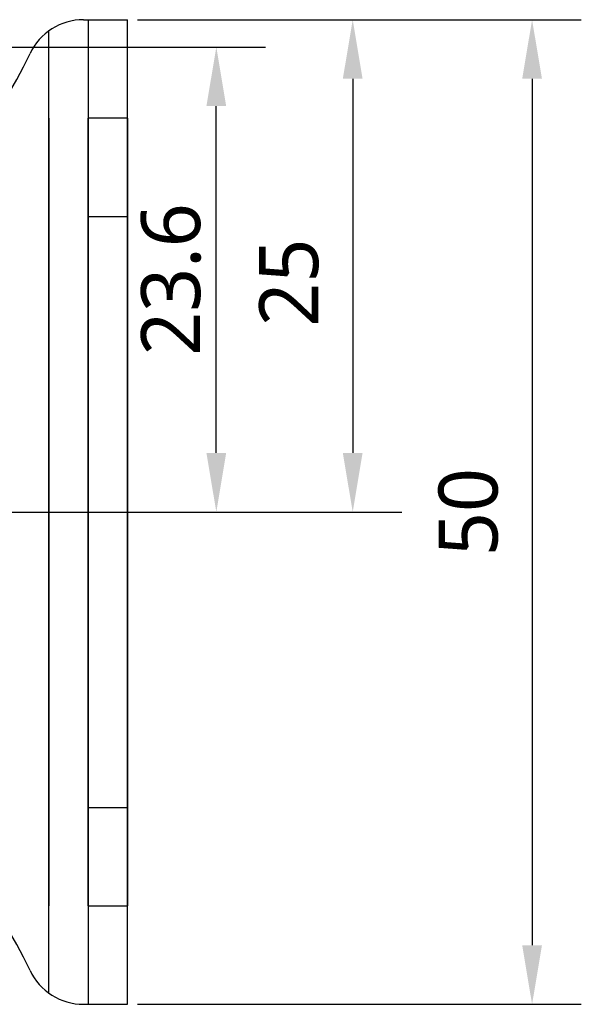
# Model space of a CAD drawing. Header units: millimetres. Extents: x -330 to 72, y 157 to 679.
# Tile 19 of 38: x 25 to 54, y 209 to 259. Entities that reach past the tile are written whole.
import ezdxf

# ---------------------------------------------------------------- set-up
doc = ezdxf.new("R2010")
doc.units = ezdxf.units.MM
doc.header["$LTSCALE"] = 23.1
doc.header["$PDMODE"] = 3
doc.header["$PDSIZE"] = 8
doc.layers.get('0').update_dxf_attribs({"linetype": 'CONTINUOUS'})
doc.layers.get('Defpoints').update_dxf_attribs({"linetype": 'CONTINUOUS'})
for name, color, linetype in [('00_COMPONENTS', 7, 'CONTINUOUS'), ('20_ALL_FEATURES', 7, 'CONTINUOUS'), ('51__DRAFT_DIMS', 7, 'CONTINUOUS')]:
    doc.layers.add(name, color=color, linetype=linetype)
doc.styles.get("Standard").update_dxf_attribs({"font": 'Roboto-Regular.ttf'})
doc.dimstyles.new('DIMSTYLE_1', dxfattribs={"dimtxt": 3, "dimasz": 3, "dimexe": 2.5, "dimexo": 0.5, "dimgap": 0.75, "dimtad": 1, "dimdsep": 46, "dimtxsty": 'STANDARD', "dimblk": '_FILLED', "dimblk1": '_FILLED', "dimblk2": '_FILLED', "dimcen": 0.09, "dimclrt": 3, "dimazin": 2, "dimtp": 0.2, "dimtm": 0.2, "dimtfac": 1, "dimtofl": 0, "dimtmove": 0, "dimatfit": 3, "dimldrblk": '_FILLED', "dimfxl": 1, "dimtolj": 1, "dimarcsym": 0})
doc.dimstyles.new('DIMSTYLE_2', dxfattribs={"dimtxt": 3, "dimasz": 3, "dimexe": 2.5, "dimexo": 0.5, "dimgap": 0.75, "dimtad": 1, "dimdsep": 46, "dimtxsty": 'STANDARD', "dimblk": '_FILLED', "dimblk1": '_FILLED', "dimblk2": '_FILLED', "dimcen": 0.09, "dimclrt": 3, "dimazin": 2, "dimtol": 1, "dimtp": 0.1, "dimtm": 0.1, "dimtfac": 1, "dimtofl": 0, "dimtmove": 0, "dimatfit": 3, "dimldrblk": '_FILLED', "dimfxl": 1, "dimtolj": 1, "dimarcsym": 0})

# ---------------------------------------------------------------- blocks, each defined once
blk = doc.blocks.new('_FILLED')
at = {"color": 0, "linetype": 'ByBlock'}
blk.add_solid([(0, 0), (-1, 0.167), (-1, -0.167)], dxfattribs=at)
blk = doc.blocks.new('*D101')
at = {"layer": '51__DRAFT_DIMS', "color": 0, "lineweight": -2}
for p, q in [((31.469, 258.633), (44.905, 258.633)), ((42.405, 255.633), (42.405, 236.633)), ((13.469, 233.633), (44.905, 233.633))]:
    blk.add_line(p, q, dxfattribs=at)
at = {"layer": 'Defpoints', "color": 0}
for p in [(30.969, 258.633), (12.969, 233.633), (42.405, 233.633)]:
    blk.add_point(p, dxfattribs=at)
at = {"layer": '51__DRAFT_DIMS', "color": 0, "linetype": 'ByBlock', "lineweight": -2, "xscale": 3, "yscale": 3, "zscale": 3}
for p, rotation in [((42.405, 258.633), 89.99999999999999), ((42.405, 233.633), 270)]:
    blk.add_blockref('_FILLED', p, dxfattribs=dict(at, rotation=rotation))
at = {"layer": '51__DRAFT_DIMS', "color": 3, "insert": (37.655, 245.287), "char_height": 3, "attachment_point": 2, "rotation": 90, "line_spacing_factor": 0.9}
blk.add_mtext('\\A1;25', dxfattribs=at)
blk = doc.blocks.new('*D140')
at = {"layer": '51__DRAFT_DIMS', "color": 0, "lineweight": -2}
for p, q in [((31.469, 258.633), (54.014, 258.633)), ((51.514, 255.633), (51.514, 211.633)), ((31.469, 208.633), (54.014, 208.633))]:
    blk.add_line(p, q, dxfattribs=at)
at = {"layer": 'Defpoints', "color": 0}
for p in [(30.969, 258.633), (30.969, 208.633), (51.514, 208.633)]:
    blk.add_point(p, dxfattribs=at)
at = {"layer": '51__DRAFT_DIMS', "color": 0, "linetype": 'ByBlock', "lineweight": -2, "xscale": 3, "yscale": 3, "zscale": 3}
for p, rotation in [((51.514, 258.633), 89.99999999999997), ((51.514, 208.633), 270)]:
    blk.add_blockref('_FILLED', p, dxfattribs=dict(at, rotation=rotation))
at = {"layer": '51__DRAFT_DIMS', "color": 3, "insert": (46.764, 233.633), "char_height": 3, "attachment_point": 2, "rotation": 90, "line_spacing_factor": 0.9}
blk.add_mtext('\\A1;50{}{{\\H0.7x;}{}}', dxfattribs=at)
blk = doc.blocks.new('*D137')
at = {"color": 0, "lineweight": -2}
for p, q in [((23.783, 257.246), (37.979, 257.246)), ((35.479, 236.633), (35.479, 254.246)), ((13.469, 233.633), (37.979, 233.633))]:
    blk.add_line(p, q, dxfattribs=at)
at = {"layer": 'Defpoints', "color": 0}
for p in [(23.283, 257.246), (35.479, 257.246), (12.969, 233.633)]:
    blk.add_point(p, dxfattribs=at)
at = {"color": 0, "linetype": 'ByBlock', "lineweight": -2, "xscale": 3, "yscale": 3, "zscale": 3}
for p, rotation in [((35.479, 257.246), 90), ((35.479, 233.633), 270)]:
    blk.add_blockref('_FILLED', p, dxfattribs=dict(at, rotation=rotation))
at = {"color": 3, "insert": (33.188, 245.44), "char_height": 3, "attachment_point": 5, "rotation": 90}
blk.add_mtext('\\A1;23.6{}{{\\H0.7x;}{}}', dxfattribs=at)

msp = doc.modelspace()

# ---------------------------------------------------------------- linework, layer by layer
at = {"layer": '00_COMPONENTS'}
for p, q in [((26.96879, 253.6335), (26.96879, 213.6335)), ((28.96879, 213.6335), (28.96879, 253.6335)), ((30.96879, 253.6335), (30.96879, 213.6335)), ((28.96879, 248.6335), (30.96879, 248.6335)), ((28.96879, 218.6335), (30.96879, 218.6335))]:
    msp.add_line(p, q, dxfattribs=at)
at = {"layer": '20_ALL_FEATURES'}
for p, q in [((28.73496, 258.6335), (30.96879, 258.6335)), ((28.96879, 258.6335), (28.96879, 208.6335)), ((30.96879, 208.6335), (30.96879, 258.6335)), ((26.96879, 209.2085), (26.96879, 258.0585)), ((30.96879, 253.6335), (28.96879, 253.6335)), ((28.96879, 213.6335), (30.96879, 213.6335)), ((28.73496, 208.6335), (30.96879, 208.6335))]:
    msp.add_line(p, q, dxfattribs=at)
for centre, radius, start, end in [((28.73496, 255.6335), 3, 90, 154.815664), ((7.46879, 265.6335), 20.5, 270, 334.815664), ((7.46879, 201.6335), 20.5, 25.184337, 90), ((28.73496, 211.6335), 3, 205.184337, 270)]:
    msp.add_arc(centre, radius, start, end, dxfattribs=at)

# ---------------------------------------------------------------- dimensions: what is measured, and where the dimension line sits
dim = msp.add_linear_dim(base=(35.47948, 257.24611), p1=(12.96879, 233.6335), p2=(23.28338, 257.24611), angle=90, text='23.6{}{{\\H0.7x;}{}}', dimstyle='DIMSTYLE_1')
dim.commit()
dim.dimension.update_dxf_attribs({"geometry": '*D137', "text_midpoint": (33.18828, 245.4398)})
at = {"layer": '51__DRAFT_DIMS'}
dim = msp.add_linear_dim(base=(42.40515, 233.6335), p1=(30.96879, 258.6335), p2=(12.96879, 233.6335), angle=270, dimstyle='DIMSTYLE_1', dxfattribs=at)
dim.commit()
dim.dimension.update_dxf_attribs({"geometry": '*D101', "text_midpoint": (42.40515, 245.28746), "dimtype": 160})
dim = msp.add_linear_dim(base=(51.51363, 208.6335), p1=(30.96879, 258.6335), p2=(30.96879, 208.6335), angle=270, text='50{}{{\\H0.7x;}{}}', dimstyle='DIMSTYLE_2', override={"dimdec": 4}, dxfattribs=at)
dim.commit()
dim.dimension.update_dxf_attribs({"geometry": '*D140', "text_midpoint": (48.76363, 233.6335)})

doc.saveas('drawing.dxf')
